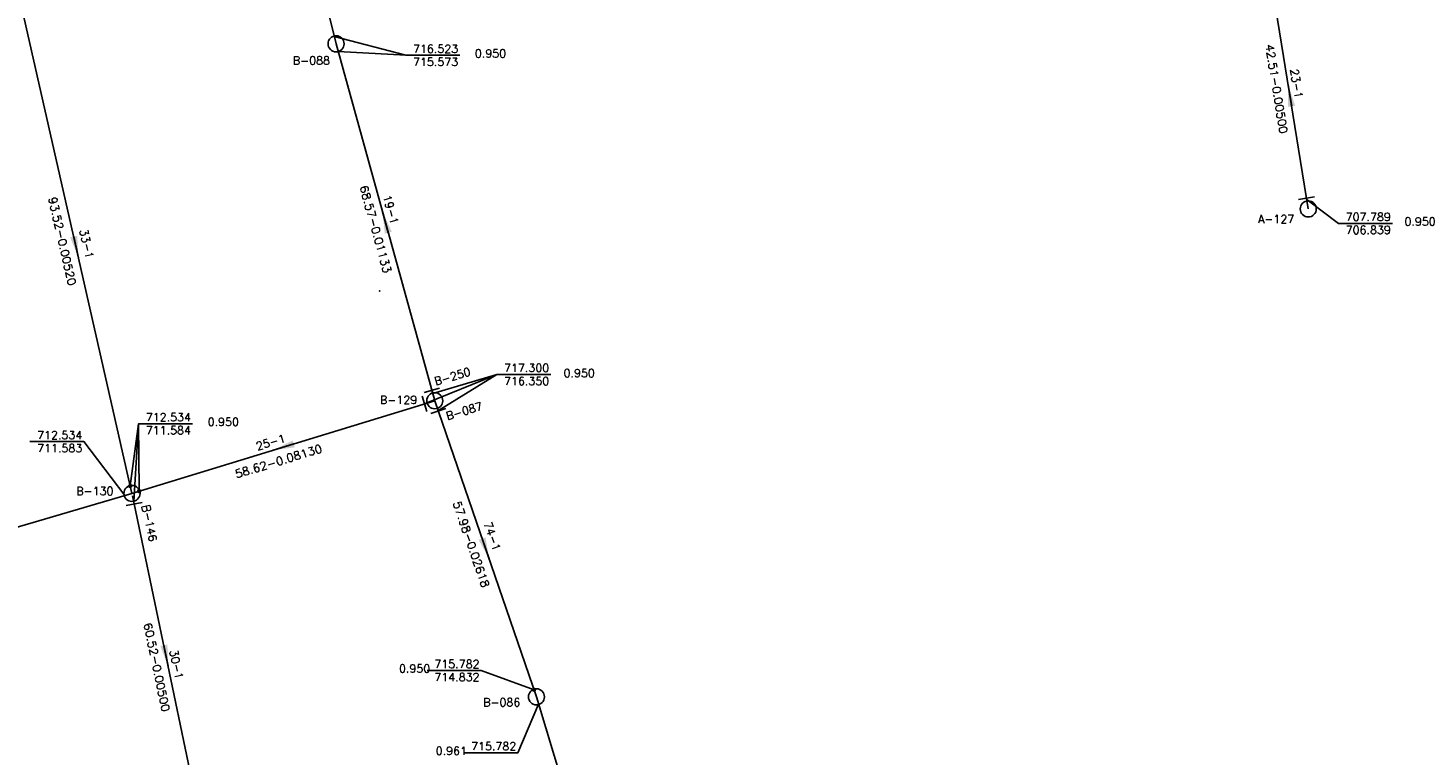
# Model space of a CAD drawing. Extents: x 197221 to 199539, y 8705820 to 8707465.
# Tile 13 of 33: x 197908 to 198168, y 8706075 to 8706210. Entities that reach past the tile are written whole.
import ezdxf
from ezdxf.enums import TextEntityAlignment as Align

# ---------------------------------------------------------------- set-up
doc = ezdxf.new("R2010")
doc.units = 0
doc.header["$LTSCALE"] = 5
doc.header["$MEASUREMENT"] = 0
doc.header["$PDSIZE"] = 0.3
doc.layers.get('0').update_dxf_attribs({"linetype": 'CONTINUOUS'})
for name, color, linetype in [('ESTACAO', 5, 'CONTINUOUS'), ('LIDER', 21, 'CONTINUOUS'), ('NUMEROTRECHO', 24, 'CONTINUOUS'), ('NUMPV', 24, 'CONTINUOUS'), ('PE', 7, 'CONTINUOUS'), ('PL', 23, 'CONTINUOUS'), ('PV', 23, 'CONTINUOUS'), ('REDE', 20, 'CONTINUOUS'), ('SETA', 21, 'CONTINUOUS'), ('TEXTOPVS', 24, 'CONTINUOUS'), ('TEXTOTRECHO', 24, 'CONTINUOUS')]:
    doc.layers.add(name, color=color, linetype=linetype)
doc.layers.get('0').freeze()
doc.styles.add('ROMANS', font='romans.shx', dxfattribs={"width": 0.85})
doc.styles.get("Standard").update_dxf_attribs({"font": 'romans.shx'})

# ---------------------------------------------------------------- blocks, each defined once
blk = doc.blocks.new('SETA')
blk.add_line((2, 0), (-2, 0))
blk.add_solid([(-2, -0.67), (-2, 0.67), (2, 0)])
blk = doc.blocks.new('PL')
at = {"layer": 'PL'}
blk.add_line((2.01, 1.49), (2.01, -1.49), dxfattribs=at)
blk.add_circle((0, 0), 1.49, dxfattribs=at)
blk = doc.blocks.new('PV')
blk.add_circle((0, 0), 1.49)
blk = doc.blocks.new('NODG')
at = {"const_width": 1}
blk.add_lwpolyline([(-0.5, 0, 1), (0.5, 0, 1)], format="xyb", close=True, dxfattribs=at)

msp = doc.modelspace()

# ---------------------------------------------------------------- linework, layer by layer
at = {"layer": 'ESTACAO'}
for p in [(197973.48, 8706161.03, 717.47), (197927.61, 8706123.55, 712.53)]:
    msp.add_point(p, dxfattribs=at)
at = {"layer": 'LIDER'}
for p, q in [((197978.3, 8706204.68, 716.52), (197965.77, 8706205.38)), ((197995.15, 8706145.58, 717.3), (197981.74, 8706140.13, 717.3)), ((197995.15, 8706145.58, 717.3), (197984.07, 8706138.73, 717.3)), ((197928.84, 8706136.46, 713.02), (197927.98, 8706122.06, 712.53)), ((197928.84, 8706136.46, 713.02), (197928.95, 8706124.16, 717.3))]:
    msp.add_line(p, q, dxfattribs=at)
for points, elevation in [([(197965.06, 8706208.17), (197978.3, 8706204.68), (197988.3, 8706204.68)], 716.52), ([(198145.12, 8706177.91), (198150.93, 8706173.55), (198160.93, 8706173.55)], 707.79), ([(197983.29, 8706142.06), (197995.15, 8706145.58), (198005.15, 8706145.58)], 717.3), ([(197927.3, 8706124.92), (197928.84, 8706136.46), (197938.84, 8706136.46)], 713.02), ([(197926.27, 8706123.16), (197918.72, 8706133.15), (197908.72, 8706133.15)], 712.53), ([(198002.03, 8706087.19), (197992.25, 8706090.75), (197982.25, 8706090.75)], 717.3), ([(198002.89, 8706084.53), (197999.05, 8706075.52), (197989.05, 8706075.52)], 715.78)]:
    msp.add_lwpolyline(points, dxfattribs=dict(at, elevation=elevation))
at = {"layer": 'REDE'}
for p, q in [((197965.39, 8706206.81, 716.52), (197955.53, 8706247.35, 715.1)), ((198145.34, 8706176.23, 707.79), (198138.56, 8706218.19, 707.72)), ((197906.93, 8706214.76, 713.02), (197927.61, 8706123.55, 712.53)), ((197983.66, 8706140.71, 717.3), (197965.39, 8706206.81, 716.52)), ((197983.66, 8706140.71, 717.3), (197927.61, 8706123.55, 712.53)), ((197983.66, 8706140.71, 717.3), (198002.48, 8706085.87, 715.78)), ((197927.61, 8706123.55, 712.53), (197870.44, 8706106.74, 708.86)), ((197927.74, 8706123.11, 712.53), (197940.09, 8706063.86, 712.34)), ((198002.48, 8706085.87, 715.78), (198016.24, 8706040.11, 715.9))]:
    msp.add_line(p, q, dxfattribs=at)

# ---------------------------------------------------------------- block references
at = {"layer": 'LIDER', "xscale": 0.4, "yscale": 0.4, "zscale": 0.4}
for p in [(197927.3, 8706124.92, 713.02), (197928.95, 8706123.96, 717.3), (198002.03, 8706087.19, 717.3)]:
    msp.add_blockref('NODG', p, dxfattribs=at)
at = {"layer": 'PE', "rotation": 281.7694631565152}
msp.add_blockref('PL', (197927.61, 8706123.55, 712.53), dxfattribs=at)
at = {"layer": 'PL'}
for p, rotation in [((198145.34, 8706176.23), 99.17842135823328), ((197983.66, 8706140.71, 717.3), 197.0271813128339), ((197983.66, 8706140.71, 717.3), 105.4512495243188), ((197983.66, 8706140.71, 717.3), 288.9414115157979)]:
    msp.add_blockref('PL', p, dxfattribs=dict(at, rotation=rotation))
at = {"layer": 'PV'}
for p, rotation in [((197965.39, 8706206.81), 68.26865582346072), ((198002.48, 8706085.87), 84.77554531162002)]:
    msp.add_blockref('PV', p, dxfattribs=dict(at, rotation=rotation))
at = {"layer": 'SETA'}
for p, rotation in [((198141.95, 8706197.21), 99.19202968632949), ((197974.53, 8706173.76), 105.4658076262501), ((197917.27, 8706169.15), 282.8156416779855), ((197955.64, 8706132.13), 197.0543819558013), ((197993.07, 8706113.29), 288.9813014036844), ((197933.92, 8706093.48), 281.8083629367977)]:
    msp.add_blockref('SETA', p, dxfattribs=dict(at, rotation=rotation))

# ---------------------------------------------------------------- texts
at = {"layer": 'NUMEROTRECHO', "style": 'ROMANS'}
for s, rotation, p in [('23-1', 279.1785, (198142.42, 8706199.31)), ('19-1', 285.4514, (197974.77, 8706175.9)), ('33-1', 282.7768, (197918.49, 8706169.59)), ('25-1', 17.0271, (197953.49, 8706132.31)), ('74-1', 288.9416, (197993.57, 8706115.37)), ('30-1', 281.7696, (197935.11, 8706091.69))]:
    msp.add_text(s, height=1.5, rotation=rotation, dxfattribs=at).set_placement(p, align=Align.CENTER)
at = {"layer": 'NUMPV', "style": 'ROMANS'}
for s, p in [('B-088', (197960.83, 8706202.97)), ('A-127', (198139.4, 8706173.61)), ('B-129', (197976.97, 8706140.12)), ('B-130', (197920.75, 8706123.24)), ('B-086', (197996.05, 8706084.11))]:
    msp.add_text(s, height=1.5, dxfattribs=at).set_placement(p, align=Align.CENTER)
for s, rotation, p in [('B-250', 16.1237, (197987.14, 8706144.5)), ('B-087', 16.7098, (197989.34, 8706138.09)), ('B-146', 281.7696, (197930.11, 8706117.87))]:
    msp.add_text(s, height=1.5, rotation=rotation, dxfattribs=at).set_placement(p, align=Align.CENTER)
at = {"layer": 'TEXTOPVS', "style": 'ROMANS'}
for s, p in [(' 716.523', (197983.3, 8706204.68)), (' 715.573', (197983.3, 8706202.25)), ('   0.950', (197992.3, 8706203.82)), (' 707.789', (198155.93, 8706173.55)), ('   0.950', (198164.36, 8706172.7)), (' 706.839', (198155.93, 8706171.13)), (' 717.300', (198000.15, 8706145.58, 716)), (' 716.350', (198000.15, 8706143.15, 716)), ('   0.950', (198008.72, 8706144.63, 716)), (' 712.534', (197933.84, 8706136.46)), ('   0.950', (197942.84, 8706135.6)), (' 712.534', (197913.72, 8706133.15)), (' 711.584', (197933.84, 8706134.03)), (' 711.583', (197913.72, 8706130.72)), ('   0.950', (197978.25, 8706089.9)), (' 715.782', (197987.25, 8706090.75)), (' 714.832', (197987.25, 8706088.32)), (' 715.782', (197994.05, 8706075.52)), ('   0.961', (197985.05, 8706074.66))]:
    msp.add_text(s, height=1.5, dxfattribs=at).set_placement(p, align=Align.BOTTOM_CENTER)
at = {"layer": 'TEXTOTRECHO'}
for s, rotation, width, p, p2 in [('42.51-0.00500   ', 279.1788, 0.906061, (198137.39, 8706206.6), (198140.58, 8706186.86)), ('93.52-0.00520   ', 282.7758, 0.906202, (197912.14, 8706178.24), (197916.56, 8706158.74)), ('68.57-0.01133   ', 285.4503, 0.906138, (197969.75, 8706180.33), (197975.08, 8706161.05)), ('58.62-0.08130   ', 17.0269, 0.906085, (197946.95, 8706126.34), (197966.08, 8706132.19)), ('57.98-0.02618   ', 288.9404, 0.906191, (197986.99, 8706121.78), (197993.48, 8706102.86)), ('60.52-0.00500   ', 281.7678, 0.906165, (197929.76, 8706099.4), (197933.84, 8706079.82))]:
    msp.add_text(s, height=1.5, rotation=rotation, dxfattribs=dict(at, width=width)).set_placement(p, p2, align=Align.FIT)

doc.saveas('drawing.dxf')
